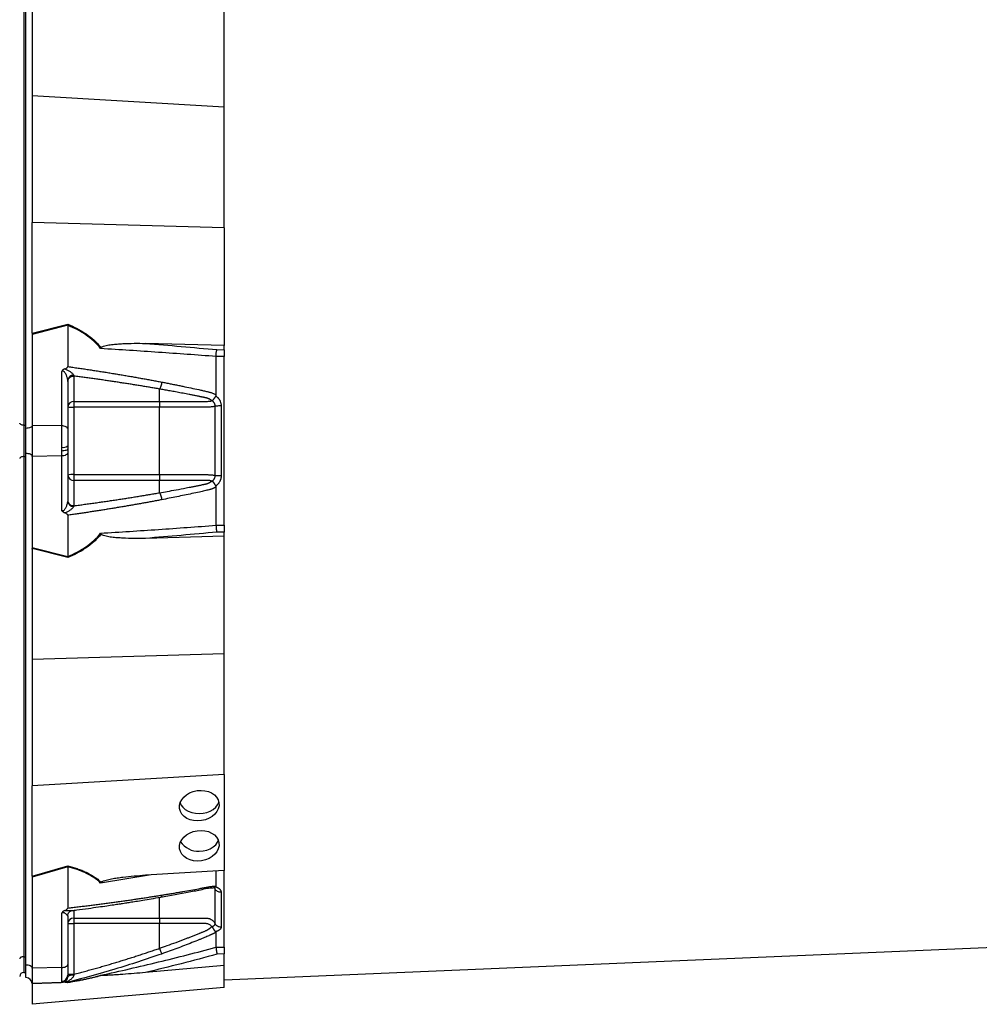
# Model space of a CAD drawing. Header units: millimetres. Extents: x 7 to 1926, y 9 to 1151.
# Tile 2 of 9: x 507 to 967, y 256 to 728. Entities that reach past the tile are written whole.
import ezdxf

# ---------------------------------------------------------------- set-up
doc = ezdxf.new("R2010")
doc.units = ezdxf.units.MM

msp = doc.modelspace()

# ---------------------------------------------------------------- linework, layer by layer
at = {"color": 7, "linetype": 'Continuous', "lineweight": 25}
for p, q in [((510.31, 532.07), (510.31, 777.07)), ((509.31, 773.07), (509.31, 533.57)), ((513.31, 734.24), (513.31, 691.24)), ((605.31, 685.82), (605.31, 731.76)), ((605.31, 685.82), (513.31, 691.24)), ((513.31, 691.24), (513.31, 630.7)), ((605.31, 628.07), (605.31, 685.82)), ((513.31, 577.91), (513.31, 630.7)), ((605.31, 628.07), (513.31, 630.7)), ((605.31, 628.07), (605.31, 571.68)), ((513.31, 577.61), (530.34, 581.95)), ((530.31, 581.42), (513.31, 577.09)), ((530.31, 581.41), (530.31, 561.68)), ((513.31, 577.09), (513.31, 533.52)), ((605.31, 571.68), (567.52, 572.76)), ((605.31, 569.73), (605.31, 571.68)), ((605.31, 566.45), (601.31, 566.49)), ((601.76, 569.77), (605.31, 569.73)), ((605.31, 485.7), (605.31, 566.45)), ((527.42, 533.28), (527.42, 559.31)), ((533.31, 557.14), (533.31, 545.01)), ((530.31, 555.1), (530.31, 531.78)), ((574.31, 545.01), (574.31, 550.91)), ((601.18, 547.58), (601.31, 547.49)), ((533.31, 545.01), (574.31, 545.01)), ((533.31, 545.01), (533.31, 542.22)), ((533.31, 542.22), (533.31, 509.93)), ((574.31, 542.22), (533.31, 542.22)), ((509.31, 533.57), (509.31, 518.57)), ((509.31, 533.57), (510.31, 533.57)), ((513.31, 533.52), (513.31, 518.63)), ((527.42, 533.28), (513.31, 533.52)), ((527.42, 523), (527.42, 533.28)), ((510.31, 520.07), (510.31, 532.07)), ((530.31, 531.78), (530.31, 523.64)), ((530.31, 523.64), (530.31, 522.23)), ((510.31, 275.07), (510.31, 520.07)), ((527.42, 518.87), (513.31, 518.63)), ((527.42, 521.22), (527.42, 523)), ((527.42, 518.87), (527.42, 521.22)), ((527.42, 492.84), (527.42, 518.87)), ((530.31, 522.23), (530.31, 520.37)), ((530.31, 520.37), (530.31, 497.05)), ((509.31, 518.57), (510.31, 518.57)), ((509.31, 518.57), (509.31, 279.07)), ((513.31, 518.63), (513.31, 475.06)), ((533.31, 509.93), (533.31, 507.14)), ((533.31, 509.93), (574.31, 509.93)), ((533.31, 507.14), (533.31, 495.01)), ((574.31, 507.14), (533.31, 507.14)), ((574.31, 501.24), (574.31, 507.14)), ((601.31, 504.66), (601.18, 504.57)), ((530.31, 490.47), (530.31, 470.74)), ((601.31, 485.66), (605.31, 485.7)), ((605.31, 482.41), (601.76, 482.38)), ((605.31, 480.47), (605.31, 482.41)), ((605.31, 480.47), (567.52, 479.39)), ((605.31, 424.08), (605.31, 480.47)), ((513.31, 475.06), (530.31, 470.72)), ((530.34, 470.2), (513.31, 474.54)), ((513.31, 474.24), (513.31, 421.44)), ((605.31, 424.08), (513.31, 421.44)), ((513.31, 421.44), (513.31, 360.91)), ((605.31, 366.33), (605.31, 424.08)), ((605.31, 366.33), (513.31, 360.91)), ((605.31, 366.33), (605.31, 320.39)), ((513.31, 317.91), (513.31, 360.91)), ((513.31, 317.67), (530.34, 322.6)), ((530.31, 322.12), (513.31, 317.2)), ((530.31, 322.11), (530.31, 302.38)), ((513.31, 317.2), (513.31, 273.63)), ((605.31, 320.39), (567.52, 318.17)), ((601.31, 320.16), (601.31, 312.87)), ((605.31, 283.72), (605.31, 320.39)), ((601.18, 312.57), (601.31, 312.52)), ((605.31, 268.07), (1567.31, 308.57)), ((527.42, 273.87), (527.42, 299.91)), ((530.31, 298.7), (530.31, 275.37)), ((533.31, 297.61), (574.31, 297.61)), ((533.31, 297.61), (533.31, 294.92)), ((530.31, 294.92), (533.31, 294.92)), ((533.31, 294.92), (533.31, 270.66)), ((574.31, 294.92), (533.31, 294.92)), ((574.31, 283.12), (574.31, 294.92)), ((601.31, 291.11), (601.18, 291.06)), ((601.31, 283.58), (605.31, 283.72)), ((509.31, 279.07), (510.31, 279.07)), ((509.31, 279.07), (509.31, 271.57)), ((605.31, 280.39), (601.76, 280.27)), ((605.31, 274.79), (605.31, 280.39)), ((510.31, 269.07), (510.31, 275.07)), ((527.42, 273.87), (513.31, 273.63)), ((513.31, 273.63), (513.31, 266.18)), ((527.42, 267.35), (527.42, 273.87)), ((530.31, 275.37), (530.31, 270.21)), ((605.31, 274.79), (567.52, 271.48)), ((605.31, 264.33), (605.31, 274.79)), ((509.31, 271.57), (510.31, 271.57)), ((530.31, 270.21), (530.31, 269.85)), ((530.31, 269.85), (530.31, 269.67)), ((527.42, 266.67), (513.31, 266.18)), ((513.31, 266.07), (513.31, 256.28)), ((605.31, 264.33), (513.31, 256.28)), ((527.42, 266.9), (527.42, 267.35)), ((527.42, 266.67), (527.42, 266.9)), ((530.28, 266.78), (530.63, 266.86)), ((530.87, 266.93), (530.31, 266.77))]:
    msp.add_line(p, q, dxfattribs=at)
at = {"color": 8, "linetype": 'Continuous', "lineweight": 25}
for p, q in [((570.2, 318.32), (546.07, 314.35)), ((533.31, 301.22), (533.31, 297.61)), ((527.25, 266.62), (513.31, 266.13))]:
    msp.add_line(p, q, dxfattribs=at)
at = {"color": 7, "linetype": 'Continuous', "lineweight": 25, "flags": 128}
for points in [[(509.31, 533.57), (508.92, 533.59), (508.55, 533.65), (508.2, 533.74), (507.9, 533.87), (507.65, 534.02), (507.47, 534.19), (507.35, 534.38), (507.31, 534.57)], [(513.31, 533.52), (513.24, 533.24), (513.05, 532.96), (512.77, 532.71), (512.4, 532.5), (511.95, 532.32), (511.44, 532.18), (510.89, 532.1), (510.31, 532.07)], [(513.31, 518.63), (513.24, 518.91), (513.05, 519.18), (512.77, 519.43), (512.4, 519.65), (511.95, 519.83), (511.44, 519.96), (510.89, 520.05), (510.31, 520.07)], [(530.31, 522.23), (530.26, 522.04), (530.09, 521.85), (529.83, 521.68), (529.47, 521.53), (529.03, 521.4), (528.53, 521.3), (527.99, 521.24), (527.42, 521.22)], [(530.31, 520.37), (530.26, 520.09), (530.09, 519.81), (529.83, 519.55), (529.47, 519.33), (529.03, 519.14), (528.53, 519), (527.99, 518.91), (527.42, 518.87)], [(509.31, 518.57), (508.92, 518.55), (508.55, 518.5), (508.2, 518.41), (507.9, 518.28), (507.65, 518.13), (507.47, 517.96), (507.35, 517.77), (507.31, 517.57)], [(584.13, 352.7), (584.54, 351.84), (585.41, 350.66), (586.6, 349.62), (588.04, 348.77), (589.68, 348.14), (591.46, 347.75), (593.31, 347.62)], [(593.31, 347.62), (595.17, 347.75), (596.95, 348.14), (598.59, 348.77), (600.03, 349.62), (601.21, 350.66), (602.09, 351.84), (602.63, 353.12), (602.67, 353.26)], [(593.31, 329.64), (595.17, 329.77), (596.95, 330.16), (598.59, 330.79), (600.03, 331.64), (601.21, 332.67), (602.09, 333.86), (602.49, 334.69)], [(509.31, 279.07), (508.92, 279.05), (508.55, 279), (508.2, 278.91), (507.9, 278.78), (507.65, 278.63), (507.47, 278.46), (507.35, 278.27), (507.31, 278.07)], [(513.31, 273.63), (513.24, 273.91), (513.05, 274.18), (512.77, 274.43), (512.4, 274.65), (511.95, 274.83), (511.44, 274.96), (510.89, 275.05), (510.31, 275.07)], [(527.42, 273.87), (527.99, 273.91), (528.53, 274), (529.03, 274.14), (529.47, 274.33), (529.83, 274.55), (530.09, 274.81), (530.26, 275.09), (530.31, 275.37)]]:
    msp.add_lwpolyline(points, dxfattribs=at)
at = {"color": 7, "linetype": 'Continuous', "lineweight": 25}
for centre, radius, start, end in [((532.99, 554.74), 2.7, 85.7146, 172.3682), ((533.13, 542.19), 2.82, 86.1887, 175.5981), ((532.57, 554.21), 12.01, 259.188, 273.5658), ((528.09, 526.84), 3.89, 260.0901, 304.8382), ((532.57, 497.94), 12.01, 86.4342, 100.812), ((533.13, 509.95), 2.82, 184.4019, 273.8113), ((532.99, 497.41), 2.7, 187.6318, 274.2854), ((592.69, 339.5), 9.88, 212.8021, 273.631), ((533.17, 294.75), 2.86, 87.0312, 176.6861), ((509.31, 269.57), 2, 90, 180), ((510.31, 266.07), 3, 2, 90), ((527.39, 270.28), 2.93, 270.5839, 358.6448), ((527.34, 269.88), 2.97, 271.5174, 359.5528), ((532.51, 265.18), 5, 82.1759, 116.0599), ((510.31, 266.07), 3, 0, 1.0431)]:
    msp.add_arc(centre, radius, start, end, dxfattribs=at)
for centre, major_axis, ratio, start_param, end_param in [((510.31, 576.58), (0.25, 16.23), 0.184165, 4.779064, 4.79727), ((510.31, 475.57), (-0.25, 16.23), 0.184165, 4.627508, 4.645714), ((510.31, 316.58), (0.32, 13.24), 0.225259, 4.800129, 4.818335)]:
    msp.add_ellipse(centre, major_axis=major_axis, ratio=ratio, start_param=start_param, end_param=end_param, dxfattribs=at)
for centre in [(593.31, 351.41), (593.31, 332.22)]:
    msp.add_ellipse(centre, major_axis=(9.44, 1.41), ratio=0.760402, dxfattribs=at)
for points in [[(530.31, 581.42), (530.32, 581.59), (530.33, 581.77), (530.34, 581.95)], [(530.31, 581.41), (530.31, 581.42), (530.31, 581.42), (530.31, 581.42)], [(513.31, 577.61), (513.31, 577.43), (513.31, 577.26), (513.31, 577.09)], [(546.31, 570.73), (546.23, 570.57), (546.15, 570.42), (546.07, 570.28)], [(567.52, 572.76), (578.98, 571.82), (590.4, 570.83), (601.76, 569.77)], [(601.31, 566.48), (601.31, 563.43), (601.31, 557.31), (601.31, 551.17), (601.31, 548.09)], [(533.19, 557.44), (533.23, 557.33), (533.27, 557.23), (533.31, 557.14)], [(574.31, 509.93), (574.31, 520.68), (574.31, 531.47), (574.31, 542.22)], [(603.78, 542.81), (603.78, 531.67), (603.78, 520.48), (603.78, 509.34)], [(601.31, 504.06), (601.31, 500.98), (601.31, 494.84), (601.31, 488.72), (601.31, 485.67)], [(533.31, 495.01), (533.27, 494.92), (533.23, 494.82), (533.19, 494.71)], [(546.31, 481.42), (546.23, 481.57), (546.15, 481.72), (546.07, 481.87)], [(601.76, 482.38), (590.4, 481.32), (578.98, 480.32), (567.52, 479.39)], [(513.31, 475.06), (513.31, 474.89), (513.31, 474.72), (513.31, 474.54)], [(530.31, 470.72), (530.31, 470.73), (530.31, 470.73), (530.31, 470.74)], [(530.31, 470.72), (530.32, 470.56), (530.33, 470.38), (530.34, 470.2)], [(530.31, 322.12), (530.32, 322.29), (530.33, 322.45), (530.34, 322.6)], [(530.31, 322.11), (530.31, 322.12), (530.31, 322.12), (530.31, 322.12)], [(513.31, 317.67), (513.31, 317.52), (513.31, 317.36), (513.31, 317.2)], [(546.31, 314.77), (546.23, 314.64), (546.15, 314.5), (546.07, 314.35)], [(603.79, 309.96), (603.79, 303.76), (603.79, 298.17), (603.79, 293.22)], [(601.31, 290.85), (601.31, 289.54), (601.31, 287.01), (601.31, 284.69), (601.31, 283.58)], [(601.76, 280.27), (590.4, 277.15), (578.98, 274.23), (567.52, 271.48)], [(533.31, 270.66), (533.27, 270.48), (533.23, 270.31), (533.19, 270.13)], [(546.31, 270.12), (546.23, 270.14), (546.15, 270.15), (546.07, 270.14)]]:
    msp.add_open_spline(points, degree=3, dxfattribs=at)
for points, knots in [([(546.07, 570.28), (545.07, 571.55), (543.98, 572.72), (541.62, 574.89), (540.35, 575.89), (538.34, 577.27), (537.65, 577.71), (536.24, 578.56), (535.52, 578.96), (533.34, 580.1), (531.84, 580.79), (530.31, 581.41)], [0, 0, 0, 0, 0.25, 0.25, 0.5, 0.5, 0.625, 0.625, 0.75, 0.75, 1, 1, 1, 1]), ([(530.34, 581.95), (531.87, 581.32), (533.38, 580.62), (535.58, 579.47), (536.3, 579.06), (537.72, 578.22), (538.42, 577.77), (540.45, 576.38), (541.74, 575.38), (543.56, 573.73), (544.14, 573.16), (545.26, 571.97), (545.8, 571.36), (546.31, 570.73)], [0, 0, 0, 0, 0.25, 0.25, 0.375, 0.375, 0.5, 0.5, 0.75, 0.75, 0.875, 0.875, 1, 1, 1, 1]), ([(546.31, 570.73), (546.36, 570.82), (546.44, 570.9), (546.61, 571.04), (546.71, 571.09), (547, 571.25), (547.21, 571.33), (547.84, 571.55), (548.27, 571.66), (549.14, 571.85), (549.58, 571.93), (550.47, 572.07), (550.91, 572.14), (552.25, 572.31), (553.14, 572.4), (554.93, 572.54), (555.82, 572.6), (558.51, 572.74), (560.31, 572.79), (563.91, 572.83), (565.72, 572.81), (567.52, 572.76)], [0, 0, 0, 0, 0.015625, 0.015625, 0.03125, 0.03125, 0.0625, 0.0625, 0.125, 0.125, 0.1875, 0.1875, 0.25, 0.25, 0.375, 0.375, 0.5, 0.5, 0.75, 0.75, 1, 1, 1, 1]), ([(601.31, 566.47), (592.16, 567.17), (582.98, 567.84), (564.57, 569.1), (555.33, 569.71), (546.07, 570.28)], [0, 0, 0, 0, 0.5, 0.5, 1, 1, 1, 1]), ([(601.31, 566.49), (601.32, 566.83), (601.34, 567.18), (601.4, 567.86), (601.43, 568.18), (601.49, 568.63), (601.51, 568.77), (601.56, 569.03), (601.58, 569.15), (601.63, 569.37), (601.66, 569.47), (601.71, 569.64), (601.74, 569.71), (601.76, 569.77)], [0, 0, 0, 0, 0.25, 0.25, 0.5, 0.5, 0.625, 0.625, 0.75, 0.75, 0.875, 0.875, 1, 1, 1, 1]), ([(605.31, 569.73), (605.31, 569.62), (605.31, 569.44), (605.31, 569), (605.31, 568.74), (605.31, 568.29), (605.31, 568.13), (605.31, 567.81), (605.31, 567.64), (605.31, 567.13), (605.31, 566.79), (605.31, 566.45)], [0, 0, 0, 0, 0.25, 0.25, 0.5, 0.5, 0.625, 0.625, 0.75, 0.75, 1, 1, 1, 1]), ([(528.9, 560.57), (529.21, 560.68), (529.51, 560.8), (529.91, 561.06), (530.03, 561.15), (530.19, 561.32), (530.23, 561.39), (530.29, 561.52), (530.31, 561.59), (530.31, 561.66)], [0, 0, 0, 0, 0.5, 0.5, 0.75, 0.75, 0.875, 0.875, 1, 1, 1, 1]), ([(530.31, 561.68), (531.15, 561.56), (532.82, 561.32), (535.31, 560.96), (537.79, 560.6), (540.25, 560.23), (542.7, 559.86), (545.13, 559.48), (547.55, 559.1), (549.94, 558.72), (552.33, 558.33), (554.69, 557.94), (557.04, 557.55), (559.38, 557.15), (561.7, 556.75), (564, 556.34), (566.28, 555.93), (568.55, 555.52), (570.81, 555.11), (573.05, 554.69), (574.53, 554.4), (575.27, 554.26)], [0, 0, 0, 0, 0.055211, 0.110128, 0.164753, 0.219086, 0.273129, 0.326884, 0.38035, 0.43353, 0.486425, 0.539036, 0.591365, 0.643413, 0.695181, 0.746671, 0.797884, 0.848822, 0.899487, 0.949879, 1, 1, 1, 1]), ([(528.9, 560.57), (528.74, 560.51), (528.58, 560.43), (528.29, 560.27), (528.15, 560.17), (527.9, 559.95), (527.79, 559.83), (527.59, 559.58), (527.5, 559.45), (527.42, 559.31)], [0, 0, 0, 0, 0.25, 0.25, 0.5, 0.5, 0.75, 0.75, 1, 1, 1, 1]), ([(530.31, 555.1), (530.31, 555.15), (530.31, 555.2), (530.3, 555.3), (530.3, 555.35), (530.28, 555.51), (530.26, 555.62), (530.19, 555.96), (530.13, 556.19), (529.91, 556.89), (529.73, 557.36), (529.4, 558.04), (529.29, 558.26), (529.03, 558.69), (528.88, 558.9), (528.63, 559.18), (528.54, 559.27), (528.34, 559.42), (528.22, 559.48), (527.97, 559.52), (527.85, 559.51), (527.62, 559.44), (527.51, 559.38), (527.42, 559.31)], [0, 0, 0, 0, 0.03125, 0.03125, 0.0625, 0.0625, 0.125, 0.125, 0.25, 0.25, 0.5, 0.5, 0.625, 0.625, 0.75, 0.75, 0.8125, 0.8125, 0.875, 0.875, 0.9375, 0.9375, 1, 1, 1, 1]), ([(528.9, 560.57), (529.37, 560.43), (529.82, 560.23), (530.67, 559.78), (531.07, 559.53), (531.83, 558.98), (532.19, 558.68), (532.65, 558.22), (532.8, 558.06), (533.04, 557.75), (533.14, 557.59), (533.19, 557.44)], [0, 0, 0, 0, 0.25, 0.25, 0.5, 0.5, 0.75, 0.75, 0.875, 0.875, 1, 1, 1, 1]), ([(530.31, 554.54), (530.31, 554.88), (530.39, 555.22), (530.69, 555.85), (530.91, 556.14), (531.47, 556.62), (531.8, 556.81), (532.53, 557.07), (532.92, 557.14), (533.31, 557.14)], [0, 0, 0, 0, 0.25, 0.25, 0.5, 0.5, 0.75, 0.75, 1, 1, 1, 1]), ([(574.31, 550.91), (573.6, 551.03), (572.18, 551.28), (570.03, 551.65), (567.86, 552.01), (565.68, 552.37), (563.48, 552.73), (561.26, 553.08), (559.03, 553.44), (556.77, 553.79), (554.5, 554.13), (552.22, 554.48), (549.91, 554.82), (547.59, 555.16), (545.26, 555.5), (542.9, 555.83), (540.53, 556.16), (538.14, 556.49), (535.73, 556.82), (534.12, 557.03), (533.31, 557.14)], [0, 0, 0, 0, 0.052635, 0.105609, 0.158921, 0.212573, 0.266566, 0.320902, 0.375581, 0.430604, 0.485973, 0.541688, 0.597751, 0.654162, 0.710923, 0.768034, 0.825496, 0.883311, 0.941478, 1, 1, 1, 1]), ([(575.27, 554.26), (575.25, 553.97), (575.21, 553.64), (575.09, 552.98), (575.01, 552.65), (574.83, 552.02), (574.73, 551.73), (574.52, 551.25), (574.41, 551.05), (574.31, 550.91)], [0, 0, 0, 0, 0.25, 0.25, 0.5, 0.5, 0.75, 0.75, 1, 1, 1, 1]), ([(575.27, 554.26), (575.96, 554.13), (577.33, 553.86), (579.38, 553.46), (581.42, 553.06), (583.44, 552.65), (586.06, 552.11), (589.26, 551.44), (592.42, 550.76), (594.93, 550.2), (596.42, 549.88), (597.48, 549.63), (598.08, 549.48), (598.59, 549.33), (599.1, 549.17), (599.63, 548.96), (600.2, 548.7), (600.76, 548.42), (601.13, 548.2), (601.31, 548.09)], [0, 0, 0, 0, 0.077777, 0.1552, 0.232272, 0.308995, 0.385372, 0.530526, 0.674474, 0.747423, 0.819615, 0.846383, 0.869761, 0.889755, 0.906383, 0.929523, 0.9528, 0.976272, 1, 1, 1, 1]), ([(599.29, 545.36), (599.22, 545.41), (599.08, 545.52), (598.86, 545.66), (598.64, 545.8), (598.42, 545.92), (598.2, 546.04), (597.98, 546.15), (597.76, 546.25), (597.55, 546.34), (597.33, 546.43), (597.12, 546.5), (596.91, 546.57), (596.71, 546.63), (596.46, 546.69), (596.17, 546.76), (595.84, 546.84), (595.5, 546.91), (595.17, 546.98), (594.89, 547.03), (594.65, 547.07), (594.42, 547.12), (594.11, 547.18), (593.72, 547.26), (592.89, 547.43), (591.64, 547.68), (590.04, 548), (588.5, 548.3), (586.51, 548.68), (584.13, 549.13), (581.39, 549.65), (578.85, 550.11), (576.51, 550.52), (575.02, 550.78), (574.31, 550.91)], [0, 0, 0, 0, 0.0106625, 0.0211978, 0.0315941, 0.0418388, 0.0519189, 0.0618212, 0.0715325, 0.0810398, 0.0903303, 0.0993919, 0.108213, 0.1167826, 0.1250909, 0.1387186, 0.1522049, 0.1655575, 0.1787861, 0.1918997, 0.1981672, 0.2074772, 0.219813, 0.2351506, 0.2534596, 0.3194178, 0.3828642, 0.4438115, 0.5022754, 0.6182718, 0.7260111, 0.8254931, 0.9167817, 1, 1, 1, 1]), ([(601.18, 547.58), (601.15, 547.53), (601.09, 547.43), (601, 547.29), (600.92, 547.15), (600.83, 547.02), (600.75, 546.89), (600.66, 546.77), (600.59, 546.65), (600.51, 546.54), (600.4, 546.38), (600.26, 546.19), (600.11, 545.97), (599.97, 545.79), (599.86, 545.65), (599.76, 545.53), (599.67, 545.44), (599.6, 545.37), (599.53, 545.32), (599.47, 545.29), (599.43, 545.27), (599.41, 545.27)], [0, 0, 0, 0, 0.048717, 0.096614, 0.143569, 0.18947, 0.234212, 0.277701, 0.319851, 0.360589, 0.399847, 0.496372, 0.584985, 0.665278, 0.737075, 0.800396, 0.855408, 0.902399, 0.941768, 0.974049, 1, 1, 1, 1]), ([(601.31, 548.09), (601.31, 548.05), (601.31, 547.98), (601.29, 547.87), (601.27, 547.77), (601.23, 547.67), (601.2, 547.61), (601.18, 547.58)], [0, 0, 0, 0, 0.212576, 0.416535, 0.614103, 0.807726, 1, 1, 1, 1]), ([(601.31, 547.49), (601.38, 547.44), (601.51, 547.35), (601.71, 547.2), (601.89, 547.05), (602.07, 546.89), (602.24, 546.72), (602.4, 546.54), (602.55, 546.36), (602.69, 546.17), (602.83, 545.97), (602.96, 545.77), (603.08, 545.56), (603.2, 545.34), (603.33, 545.05), (603.48, 544.68), (603.62, 544.22), (603.71, 543.76), (603.77, 543.29), (603.78, 542.97), (603.78, 542.81)], [0, 0, 0, 0, 0.044249, 0.088104, 0.131646, 0.174957, 0.218124, 0.261231, 0.304365, 0.347611, 0.391054, 0.434778, 0.478866, 0.523398, 0.568452, 0.654809, 0.74053, 0.826228, 0.912518, 1, 1, 1, 1]), ([(574.31, 545.01), (578.54, 545.01), (582.78, 545.01), (589.12, 545.01), (591.77, 545.01), (594.68, 545.01), (595.6, 545.01), (596, 545.01), (596.26, 545.01), (596.4, 545.01), (596.79, 545.01), (597.05, 545.01), (597.57, 545.03), (597.82, 545.04), (598.29, 545.08), (598.51, 545.11), (598.81, 545.16), (598.91, 545.18), (599.08, 545.23), (599.15, 545.26), (599.21, 545.3)], [0, 0, 0, 0, 0.5, 0.5, 0.75, 0.8125, 0.84375, 0.859375, 0.859375, 0.875, 0.875, 0.90625, 0.90625, 0.9375, 0.9375, 0.96875, 0.96875, 0.984375, 0.984375, 1, 1, 1, 1]), ([(574.31, 545.01), (574.31, 544.73), (574.31, 544.32), (574.31, 543.34), (574.31, 542.77), (574.31, 542.22)], [0, 0, 0, 0, 0.5, 0.5, 1, 1, 1, 1]), ([(600.92, 542.69), (600.81, 542.64), (600.67, 542.59), (600.36, 542.51), (600.18, 542.47), (599.78, 542.41), (599.56, 542.38), (599.1, 542.33), (598.86, 542.31), (598.34, 542.27), (598.07, 542.26), (597.51, 542.24), (597.23, 542.23), (596.8, 542.22), (596.66, 542.22), (596.37, 542.22), (596.22, 542.22), (595.79, 542.22), (593.17, 542.22), (590.56, 542.22), (583.6, 542.22), (578.96, 542.22), (574.31, 542.22)], [0, 0, 0, 0, 0.03125, 0.03125, 0.0625, 0.0625, 0.09375, 0.09375, 0.125, 0.125, 0.15625, 0.15625, 0.1875, 0.1875, 0.203125, 0.203125, 0.21875, 0.21875, 0.25, 0.5, 0.5, 1, 1, 1, 1]), ([(600.92, 542.69), (600.92, 542.75), (600.93, 542.86), (600.91, 543.03), (600.89, 543.19), (600.86, 543.36), (600.82, 543.52), (600.78, 543.68), (600.72, 543.84), (600.61, 544.07), (600.45, 544.36), (600.21, 544.66), (599.97, 544.89), (599.76, 545.05), (599.57, 545.17), (599.45, 545.23), (599.4, 545.26)], [0, 0, 0, 0, 0.053547, 0.106992, 0.160359, 0.213674, 0.266961, 0.320245, 0.373552, 0.426905, 0.564401, 0.685189, 0.789243, 0.876461, 0.946727, 1, 1, 1, 1]), ([(603.78, 542.81), (603.5, 542.81), (603.21, 542.81), (602.62, 542.8), (602.33, 542.79), (601.81, 542.77), (601.58, 542.75), (601.19, 542.72), (601.04, 542.71), (600.92, 542.69)], [0, 0, 0, 0, 0.25, 0.25, 0.5, 0.5, 0.75, 0.75, 1, 1, 1, 1]), ([(600.92, 509.46), (600.92, 510.75), (600.92, 513.49), (600.92, 517.48), (600.92, 521.7), (600.92, 524.57), (600.92, 527.58), (600.92, 530.45), (600.92, 534.67), (600.92, 538.65), (600.92, 541.4), (600.92, 542.69)], [0.758909, 0.758909, 0.758909, 0.758909, 0.7820302, 0.8131687, 0.8443073, 0.8754458, 0.8754458, 0.9065844, 0.9377229, 0.9688615, 0.9919828, 0.9919828, 0.9919828, 0.9919828]), ([(530.31, 531.78), (530.31, 531.95), (530.25, 532.14), (529.97, 532.5), (529.75, 532.67), (529.19, 532.96), (528.85, 533.08), (528.14, 533.23), (527.76, 533.27), (527.42, 533.28)], [0, 0, 0, 0, 0.25, 0.25, 0.5, 0.5, 0.75, 0.75, 1, 1, 1, 1]), ([(574.31, 509.93), (574.31, 509.37), (574.31, 508.81), (574.31, 507.83), (574.31, 507.42), (574.31, 507.14)], [0, 0, 0, 0, 0.5, 0.5, 1, 1, 1, 1]), ([(574.31, 509.93), (578.96, 509.93), (583.6, 509.93), (590.57, 509.93), (593.18, 509.93), (595.79, 509.93), (596.23, 509.93), (596.37, 509.93), (596.66, 509.93), (596.81, 509.92), (597.24, 509.92), (597.52, 509.91), (598.07, 509.89), (598.34, 509.88), (598.86, 509.84), (599.11, 509.82), (599.57, 509.77), (599.79, 509.74), (600.18, 509.67), (600.36, 509.64), (600.68, 509.55), (600.81, 509.51), (600.93, 509.46)], [0, 0, 0, 0, 0.5, 0.5, 0.75, 0.78125, 0.78125, 0.796875, 0.796875, 0.8125, 0.8125, 0.84375, 0.84375, 0.875, 0.875, 0.90625, 0.90625, 0.9375, 0.9375, 0.96875, 0.96875, 1, 1, 1, 1]), ([(599.4, 506.89), (599.44, 506.91), (599.52, 506.95), (599.65, 507.03), (599.8, 507.13), (599.97, 507.26), (600.14, 507.43), (600.32, 507.63), (600.5, 507.87), (600.65, 508.15), (600.78, 508.46), (600.87, 508.79), (600.92, 509.12), (600.92, 509.35), (600.92, 509.46)], [0, 0, 0, 0, 0.0385, 0.086512, 0.144038, 0.211046, 0.287486, 0.373312, 0.4685, 0.573058, 0.679044, 0.785398, 0.892318, 1, 1, 1, 1]), ([(603.78, 509.34), (603.5, 509.34), (603.21, 509.34), (602.62, 509.35), (602.33, 509.36), (601.81, 509.38), (601.58, 509.4), (601.19, 509.43), (601.04, 509.44), (600.92, 509.46)], [0, 0, 0, 0, 0.25, 0.25, 0.5, 0.5, 0.75, 0.75, 1, 1, 1, 1]), ([(603.78, 509.34), (603.78, 509.26), (603.78, 509.1), (603.77, 508.86), (603.74, 508.62), (603.71, 508.39), (603.66, 508.16), (603.61, 507.93), (603.55, 507.7), (603.47, 507.47), (603.39, 507.25), (603.27, 506.96), (603.1, 506.62), (602.87, 506.23), (602.62, 505.87), (602.33, 505.53), (602.02, 505.21), (601.68, 504.92), (601.44, 504.75), (601.31, 504.66)], [0, 0, 0, 0, 0.043926, 0.087482, 0.130742, 0.173781, 0.216675, 0.259499, 0.302332, 0.345249, 0.388327, 0.431642, 0.51487, 0.596532, 0.677148, 0.757255, 0.837402, 0.918139, 1, 1, 1, 1]), ([(599.23, 506.83), (599.12, 506.92), (598.94, 506.96), (598.54, 507.04), (598.32, 507.06), (597.85, 507.1), (597.6, 507.12), (597.09, 507.14), (596.83, 507.14), (596.43, 507.14), (596.3, 507.14), (596.03, 507.14), (595.64, 507.14), (594.71, 507.14), (591.8, 507.14), (584.91, 507.14), (578.55, 507.14), (574.31, 507.14)], [0, 0, 0, 0, 0.03125, 0.03125, 0.0625, 0.0625, 0.09375, 0.09375, 0.125, 0.125, 0.140625, 0.140625, 0.15625, 0.1875, 0.25, 0.5, 1, 1, 1, 1]), ([(574.31, 501.24), (575.54, 501.45), (578.17, 501.91), (582.4, 502.69), (585.89, 503.35), (588.49, 503.85), (590.03, 504.15), (591.64, 504.47), (592.9, 504.72), (593.81, 504.9), (594.35, 505.01), (594.88, 505.12), (595.42, 505.24), (595.95, 505.35), (596.39, 505.44), (596.71, 505.51), (596.94, 505.58), (597.17, 505.65), (597.42, 505.75), (597.67, 505.85), (597.93, 505.97), (598.2, 506.1), (598.47, 506.25), (598.74, 506.41), (599.02, 506.59), (599.2, 506.72), (599.29, 506.79)], [0, 0, 0, 0, 0.143085, 0.308796, 0.497427, 0.555835, 0.616742, 0.680167, 0.746121, 0.767405, 0.788723, 0.810074, 0.831456, 0.852865, 0.874301, 0.883002, 0.892336, 0.902282, 0.912815, 0.923904, 0.935514, 0.947608, 0.960145, 0.973084, 0.986383, 1, 1, 1, 1]), ([(599.41, 506.88), (599.43, 506.88), (599.45, 506.87), (599.49, 506.85), (599.53, 506.83), (599.58, 506.8), (599.63, 506.75), (599.68, 506.7), (599.74, 506.64), (599.81, 506.56), (599.88, 506.47), (599.96, 506.37), (600.05, 506.25), (600.15, 506.11), (600.26, 505.96), (600.39, 505.78), (600.53, 505.58), (600.68, 505.36), (600.84, 505.11), (601.01, 504.85), (601.12, 504.66), (601.18, 504.57)], [0, 0, 0, 0, 0.017192, 0.037345, 0.060751, 0.087633, 0.118168, 0.152501, 0.190751, 0.233016, 0.279364, 0.329835, 0.384429, 0.443107, 0.505774, 0.572278, 0.648628, 0.730166, 0.816364, 0.906569, 1, 1, 1, 1]), ([(601.18, 504.57), (601.19, 504.55), (601.22, 504.5), (601.25, 504.42), (601.28, 504.33), (601.3, 504.24), (601.31, 504.15), (601.31, 504.09), (601.31, 504.06)], [0, 0, 0, 0, 0.160202, 0.321039, 0.484027, 0.650625, 0.822199, 1, 1, 1, 1]), ([(533.31, 495.01), (534.17, 495.12), (535.87, 495.35), (538.42, 495.7), (540.95, 496.04), (543.46, 496.39), (545.94, 496.75), (548.41, 497.11), (550.86, 497.47), (553.3, 497.83), (555.71, 498.2), (558.1, 498.57), (560.47, 498.94), (562.83, 499.31), (565.16, 499.69), (567.48, 500.08), (569.77, 500.46), (572.05, 500.85), (573.56, 501.11), (574.31, 501.24)], [0, 0, 0, 0, 0.061953, 0.123509, 0.18467, 0.245435, 0.305808, 0.365787, 0.425376, 0.484574, 0.543383, 0.601804, 0.659839, 0.717488, 0.774753, 0.831636, 0.888137, 0.944258, 1, 1, 1, 1]), ([(574.31, 501.24), (574.41, 501.09), (574.52, 500.9), (574.73, 500.41), (574.83, 500.13), (575.01, 499.5), (575.09, 499.16), (575.21, 498.5), (575.25, 498.18), (575.27, 497.89)], [0, 0, 0, 0, 0.25, 0.25, 0.5, 0.5, 0.75, 0.75, 1, 1, 1, 1]), ([(601.31, 504.06), (601.21, 503.99), (601, 503.87), (600.69, 503.7), (600.37, 503.53), (600.05, 503.38), (599.73, 503.24), (599.41, 503.1), (599.08, 502.98), (598.76, 502.87), (598.34, 502.74), (597.75, 502.58), (596.9, 502.38), (595.84, 502.15), (594.63, 501.88), (592.62, 501.43), (589.79, 500.82), (586.19, 500.07), (582.58, 499.32), (578.94, 498.6), (576.5, 498.12), (575.27, 497.89)], [0, 0, 0, 0, 0.013423, 0.026738, 0.039956, 0.053088, 0.066144, 0.079134, 0.09207, 0.104963, 0.117824, 0.141662, 0.172831, 0.217057, 0.263491, 0.312127, 0.449156, 0.58733, 0.723761, 0.861313, 1, 1, 1, 1]), ([(527.42, 492.84), (527.52, 492.77), (527.62, 492.71), (527.85, 492.64), (527.97, 492.62), (528.22, 492.67), (528.33, 492.73), (528.54, 492.87), (528.63, 492.96), (528.88, 493.24), (529.03, 493.45), (529.29, 493.88), (529.4, 494.11), (529.73, 494.78), (529.91, 495.25), (530.13, 495.96), (530.19, 496.19), (530.26, 496.53), (530.28, 496.64), (530.31, 496.85), (530.31, 496.95), (530.31, 497.05)], [0, 0, 0, 0, 0.0625, 0.0625, 0.125, 0.125, 0.1875, 0.1875, 0.25, 0.25, 0.375, 0.375, 0.5, 0.5, 0.75, 0.75, 0.875, 0.875, 0.9375, 0.9375, 1, 1, 1, 1]), ([(575.27, 497.89), (574.6, 497.76), (573.26, 497.5), (571.24, 497.12), (569.2, 496.75), (567.15, 496.37), (565.09, 496), (563.01, 495.63), (560.93, 495.27), (558.82, 494.9), (556.71, 494.55), (554.58, 494.19), (552.44, 493.84), (550.29, 493.49), (548.12, 493.14), (545.94, 492.79), (543.74, 492.45), (541.54, 492.11), (539.32, 491.78), (537.09, 491.45), (534.84, 491.12), (532.58, 490.79), (531.07, 490.58), (530.31, 490.47)], [0, 0, 0, 0, 0.0453363, 0.0908939, 0.1366742, 0.1826782, 0.2289071, 0.2753619, 0.3220437, 0.3689537, 0.4160929, 0.4634623, 0.5110629, 0.5588958, 0.6069619, 0.6552622, 0.7037976, 0.7525692, 0.8015777, 0.8508242, 0.9003095, 0.9500345, 1, 1, 1, 1]), ([(530.31, 497.61), (530.31, 497.27), (530.39, 496.93), (530.69, 496.3), (530.91, 496.01), (531.47, 495.53), (531.8, 495.34), (532.53, 495.08), (532.92, 495.01), (533.31, 495.01)], [0, 0, 0, 0, 0.25, 0.25, 0.5, 0.5, 0.75, 0.75, 1, 1, 1, 1]), ([(528.9, 491.58), (528.74, 491.64), (528.58, 491.71), (528.29, 491.88), (528.15, 491.98), (527.9, 492.2), (527.79, 492.31), (527.59, 492.57), (527.5, 492.7), (527.42, 492.84)], [0, 0, 0, 0, 0.25, 0.25, 0.5, 0.5, 0.75, 0.75, 1, 1, 1, 1]), ([(533.19, 494.71), (533.14, 494.56), (533.04, 494.4), (532.8, 494.09), (532.66, 493.93), (532.19, 493.47), (531.83, 493.17), (531.07, 492.62), (530.67, 492.37), (529.82, 491.92), (529.37, 491.72), (528.9, 491.58)], [0, 0, 0, 0, 0.125, 0.125, 0.25, 0.25, 0.5, 0.5, 0.75, 0.75, 1, 1, 1, 1]), ([(530.31, 490.47), (530.31, 490.62), (530.24, 490.76), (530.04, 490.99), (529.92, 491.09), (529.64, 491.26), (529.5, 491.33), (529.21, 491.47), (529.06, 491.53), (528.9, 491.58)], [0, 0, 0, 0, 0.25, 0.25, 0.5, 0.5, 0.75, 0.75, 1, 1, 1, 1]), ([(546.07, 481.87), (555.33, 482.44), (564.57, 483.05), (582.98, 484.31), (592.16, 484.98), (601.31, 485.68)], [0, 0, 0, 0, 0.5, 0.5, 1, 1, 1, 1]), ([(601.31, 485.66), (601.32, 485.32), (601.34, 484.97), (601.4, 484.29), (601.43, 483.96), (601.49, 483.52), (601.51, 483.38), (601.56, 483.12), (601.58, 483), (601.63, 482.78), (601.66, 482.68), (601.71, 482.51), (601.74, 482.44), (601.76, 482.38)], [0, 0, 0, 0, 0.25, 0.25, 0.5, 0.5, 0.625, 0.625, 0.75, 0.75, 0.875, 0.875, 1, 1, 1, 1]), ([(605.31, 485.7), (605.31, 485.36), (605.31, 485.01), (605.31, 484.33), (605.31, 484.01), (605.31, 483.56), (605.31, 483.42), (605.31, 483.16), (605.31, 483.04), (605.31, 482.7), (605.31, 482.53), (605.31, 482.41)], [0, 0, 0, 0, 0.25, 0.25, 0.5, 0.5, 0.625, 0.625, 0.75, 0.75, 1, 1, 1, 1]), ([(530.31, 470.74), (531.84, 471.36), (533.34, 472.05), (535.52, 473.19), (536.24, 473.59), (537.65, 474.43), (538.34, 474.87), (540.35, 476.25), (541.61, 477.25), (543.97, 479.42), (545.07, 480.6), (546.07, 481.87)], [0, 0, 0, 0, 0.25, 0.25, 0.375, 0.375, 0.5, 0.5, 0.75, 0.75, 1, 1, 1, 1]), ([(546.31, 481.42), (545.8, 480.79), (545.26, 480.18), (544.14, 478.99), (543.55, 478.42), (541.74, 476.77), (540.45, 475.76), (538.41, 474.37), (537.71, 473.93), (536.29, 473.08), (535.57, 472.68), (533.37, 471.53), (531.87, 470.83), (530.34, 470.2)], [0, 0, 0, 0, 0.125, 0.125, 0.25, 0.25, 0.5, 0.5, 0.625, 0.625, 0.75, 0.75, 1, 1, 1, 1]), ([(567.52, 479.39), (565.72, 479.34), (563.91, 479.32), (560.31, 479.35), (558.51, 479.4), (555.81, 479.55), (554.92, 479.61), (553.13, 479.75), (552.23, 479.84), (550.9, 480.01), (550.46, 480.08), (549.57, 480.22), (549.13, 480.3), (548.26, 480.49), (547.83, 480.6), (547.2, 480.82), (546.99, 480.9), (546.71, 481.06), (546.61, 481.11), (546.44, 481.25), (546.36, 481.32), (546.31, 481.42)], [0, 0, 0, 0, 0.25, 0.25, 0.5, 0.5, 0.625, 0.625, 0.75, 0.75, 0.8125, 0.8125, 0.875, 0.875, 0.9375, 0.9375, 0.96875, 0.96875, 0.984375, 0.984375, 1, 1, 1, 1]), ([(546.07, 314.35), (545.07, 315.3), (543.98, 316.17), (541.62, 317.74), (540.35, 318.45), (538.34, 319.41), (537.65, 319.71), (536.24, 320.28), (535.52, 320.55), (533.34, 321.29), (531.84, 321.73), (530.31, 322.11)], [0, 0, 0, 0, 0.25, 0.25, 0.5, 0.5, 0.625, 0.625, 0.75, 0.75, 1, 1, 1, 1]), ([(530.34, 322.6), (531.87, 322.21), (533.38, 321.77), (535.58, 321.01), (536.3, 320.74), (537.72, 320.17), (538.42, 319.86), (540.45, 318.9), (541.74, 318.18), (543.56, 316.99), (544.14, 316.57), (545.26, 315.7), (545.8, 315.24), (546.31, 314.77)], [0, 0, 0, 0, 0.25, 0.25, 0.375, 0.375, 0.5, 0.5, 0.75, 0.75, 0.875, 0.875, 1, 1, 1, 1]), ([(546.31, 314.77), (546.36, 314.85), (546.44, 314.92), (546.61, 315.05), (546.71, 315.1), (547, 315.25), (547.21, 315.34), (547.84, 315.57), (548.27, 315.69), (549.14, 315.92), (549.58, 316.02), (550.47, 316.21), (550.91, 316.3), (552.25, 316.55), (553.14, 316.69), (554.93, 316.96), (555.82, 317.08), (558.51, 317.42), (560.31, 317.6), (563.91, 317.93), (565.72, 318.06), (567.52, 318.17)], [0, 0, 0, 0, 0.015625, 0.015625, 0.03125, 0.03125, 0.0625, 0.0625, 0.125, 0.125, 0.1875, 0.1875, 0.25, 0.25, 0.375, 0.375, 0.5, 0.5, 0.75, 0.75, 1, 1, 1, 1]), ([(574.83, 307.6), (579.41, 308.43), (586.09, 309.65), (593.65, 311.07), (597.85, 312.05), (599.66, 312.12), (600.57, 312.15)], [0, 0, 0, 0, 0.521787, 0.759699, 0.879052, 1, 1, 1, 1]), ([(575.27, 308.56), (575.96, 308.67), (577.33, 308.89), (579.38, 309.23), (581.42, 309.57), (583.44, 309.92), (586.06, 310.37), (589.26, 310.94), (592.42, 311.53), (594.93, 312), (596.42, 312.29), (597.48, 312.49), (598.08, 312.59), (598.59, 312.68), (599.1, 312.75), (599.63, 312.8), (600.2, 312.84), (600.76, 312.87), (601.13, 312.87), (601.31, 312.87)], [0, 0, 0, 0, 0.077777, 0.1552, 0.232272, 0.308995, 0.385372, 0.530526, 0.674474, 0.747423, 0.819615, 0.846383, 0.869761, 0.889755, 0.906383, 0.929523, 0.9528, 0.976272, 1, 1, 1, 1]), ([(600.06, 312.2), (600.13, 312.18), (600.32, 312.12), (600.59, 312), (600.83, 311.85), (600.82, 311.87), (600.81, 311.88)], [0, 0, 0, 0, 0.121018, 0.347236, 0.71047, 1, 1, 1, 1]), ([(601.18, 312.57), (601.02, 312.43), (600.72, 312.18), (600.43, 312.19), (600.29, 312.19)], [0, 0, 0, 0, 0.5427756, 1, 1, 1, 1]), ([(603.79, 309.96), (603.5, 309.95), (603.21, 309.97), (602.62, 310.1), (602.34, 310.2), (601.81, 310.48), (601.58, 310.65), (601.19, 311.04), (601.04, 311.25), (600.92, 311.47)], [0, 0, 0, 0, 0.25, 0.25, 0.5, 0.5, 0.75, 0.75, 1, 1, 1, 1]), ([(600.92, 294.85), (600.92, 295.42), (600.92, 296.66), (600.92, 298.51), (600.92, 300.53), (600.92, 301.95), (600.92, 303.45), (600.92, 304.91), (600.92, 307.11), (600.92, 309.24), (600.92, 310.75), (600.92, 311.47)], [0.7589111, 0.7589111, 0.7589111, 0.7589111, 0.7820302, 0.8131687, 0.8443073, 0.8754458, 0.8754458, 0.9065844, 0.9377229, 0.9688615, 0.9919807, 0.9919807, 0.9919807, 0.9919807]), ([(601.31, 312.87), (601.31, 312.84), (601.31, 312.8), (601.29, 312.74), (601.27, 312.68), (601.23, 312.62), (601.2, 312.58), (601.18, 312.57)], [0, 0, 0, 0, 0.212576, 0.416535, 0.614103, 0.807726, 1, 1, 1, 1]), ([(601.31, 312.52), (601.38, 312.5), (601.51, 312.45), (601.71, 312.37), (601.89, 312.29), (602.07, 312.2), (602.24, 312.11), (602.4, 312.01), (602.55, 311.92), (602.69, 311.81), (602.83, 311.7), (602.96, 311.59), (603.08, 311.48), (603.19, 311.36), (603.33, 311.2), (603.48, 310.99), (603.62, 310.74), (603.71, 310.49), (603.77, 310.22), (603.78, 310.05), (603.78, 309.96)], [0, 0, 0, 0, 0.0442489, 0.088103, 0.1316437, 0.1749545, 0.21812, 0.2612256, 0.3043574, 0.347601, 0.3910414, 0.4347626, 0.4788469, 0.5233746, 0.5684236, 0.6548026, 0.7405374, 0.8262412, 0.9125282, 1, 1, 1, 1]), ([(530.31, 302.38), (531.15, 302.48), (532.82, 302.67), (535.31, 302.97), (537.79, 303.28), (540.25, 303.58), (542.7, 303.89), (545.13, 304.2), (547.55, 304.52), (549.94, 304.83), (552.33, 305.16), (554.69, 305.48), (557.04, 305.81), (559.38, 306.14), (561.7, 306.47), (564, 306.81), (566.28, 307.15), (568.55, 307.5), (570.81, 307.85), (573.05, 308.2), (574.53, 308.44), (575.27, 308.56)], [0, 0, 0, 0, 0.055211, 0.1101282, 0.1647529, 0.2190862, 0.2731293, 0.3268835, 0.38035, 0.4335301, 0.4864251, 0.5390363, 0.5913651, 0.6434129, 0.6951811, 0.7466711, 0.7978843, 0.8488223, 0.8994865, 0.9498786, 1, 1, 1, 1]), ([(532.47, 301.19), (533.19, 301.28), (535.77, 301.62), (539.95, 302.19), (544.75, 302.86), (548.8, 303.44), (552.11, 303.93), (554.6, 304.3), (556.5, 304.59), (558.26, 304.87), (560.4, 305.2), (563.15, 305.64), (566.51, 306.18), (570.47, 306.84), (573.31, 307.33), (574.83, 307.6)], [0, 0, 0, 0, 0.050663, 0.180653, 0.293264, 0.388491, 0.466333, 0.526794, 0.564787, 0.601011, 0.651659, 0.716876, 0.796665, 0.891033, 1, 1, 1, 1]), ([(528.9, 301.21), (529.21, 301.34), (529.51, 301.47), (529.91, 301.74), (530.03, 301.84), (530.19, 302.02), (530.23, 302.08), (530.29, 302.22), (530.31, 302.29), (530.31, 302.36)], [0, 0, 0, 0, 0.5, 0.5, 0.75, 0.75, 0.875, 0.875, 1, 1, 1, 1]), ([(528.9, 301.21), (528.74, 301.15), (528.58, 301.07), (528.29, 300.89), (528.15, 300.79), (527.9, 300.57), (527.79, 300.44), (527.59, 300.19), (527.5, 300.05), (527.42, 299.91)], [0, 0, 0, 0, 0.25, 0.25, 0.5, 0.5, 0.75, 0.75, 1, 1, 1, 1]), ([(530.31, 298.7), (530.31, 298.64), (530.28, 298.64), (530.19, 298.69), (530.13, 298.74), (529.91, 298.95), (529.73, 299.15), (529.4, 299.48), (529.29, 299.59), (529.03, 299.82), (528.88, 299.94), (528.63, 300.08), (528.54, 300.13), (528.33, 300.19), (528.22, 300.21), (527.97, 300.19), (527.85, 300.15), (527.62, 300.05), (527.52, 299.98), (527.42, 299.91)], [0, 0, 0, 0, 0.125, 0.125, 0.25, 0.25, 0.5, 0.5, 0.625, 0.625, 0.75, 0.75, 0.8125, 0.8125, 0.875, 0.875, 0.9375, 0.9375, 1, 1, 1, 1]), ([(530.33, 298.76), (530.32, 298.81), (530.31, 299.06), (530.48, 299.68), (530.93, 300.4), (531.57, 300.91), (532.15, 301.14), (532.36, 301.16), (532.43, 301.17)], [0, 0, 0, 0, 0.046296, 0.262286, 0.492634, 0.725331, 0.917134, 1, 1, 1, 1]), ([(574.31, 297.61), (578.96, 297.61), (583.6, 297.6), (590.56, 297.6), (593.17, 297.6), (595.79, 297.6), (596.22, 297.6), (596.37, 297.6), (596.66, 297.6), (596.8, 297.59), (597.23, 297.55), (597.51, 297.51), (598.07, 297.36), (598.34, 297.26), (598.86, 297.03), (599.1, 296.89), (599.56, 296.57), (599.78, 296.39), (600.18, 296), (600.36, 295.79), (600.67, 295.34), (600.81, 295.1), (600.92, 294.85)], [0, 0, 0, 0, 0.5, 0.5, 0.75, 0.78125, 0.78125, 0.796875, 0.796875, 0.8125, 0.8125, 0.84375, 0.84375, 0.875, 0.875, 0.90625, 0.90625, 0.9375, 0.9375, 0.96875, 0.96875, 1, 1, 1, 1]), ([(574.31, 297.61), (574.31, 297.36), (574.31, 296.97), (574.31, 296.03), (574.31, 295.48), (574.31, 294.92)], [0, 0, 0, 0, 0.5, 0.5, 1, 1, 1, 1]), ([(599.23, 293.55), (599.12, 293.78), (598.94, 293.98), (598.54, 294.31), (598.32, 294.45), (597.85, 294.67), (597.6, 294.76), (597.09, 294.88), (596.83, 294.91), (596.43, 294.92), (596.3, 294.91), (596.03, 294.91), (595.64, 294.91), (594.71, 294.91), (591.8, 294.92), (584.91, 294.92), (578.55, 294.92), (574.31, 294.92)], [0, 0, 0, 0, 0.03125, 0.03125, 0.0625, 0.0625, 0.09375, 0.09375, 0.125, 0.125, 0.140625, 0.140625, 0.15625, 0.1875, 0.25, 0.5, 1, 1, 1, 1]), ([(574.31, 283.12), (575.54, 283.55), (578.17, 284.47), (582.4, 286.01), (585.89, 287.33), (588.49, 288.34), (590.03, 288.94), (591.64, 289.57), (592.9, 290.07), (593.81, 290.44), (594.35, 290.66), (594.88, 290.88), (595.42, 291.11), (595.95, 291.33), (596.39, 291.51), (596.71, 291.65), (596.94, 291.77), (597.17, 291.9), (597.42, 292.04), (597.67, 292.2), (597.93, 292.38), (598.2, 292.56), (598.47, 292.76), (598.74, 292.97), (599.02, 293.19), (599.2, 293.34), (599.29, 293.42)], [0, 0, 0, 0, 0.143085, 0.308796, 0.497427, 0.555835, 0.616742, 0.680167, 0.746121, 0.767405, 0.788723, 0.810074, 0.831456, 0.852865, 0.874301, 0.883002, 0.892336, 0.902282, 0.912815, 0.923904, 0.935514, 0.947608, 0.960145, 0.973084, 0.986383, 1, 1, 1, 1]), ([(599.41, 293.55), (599.44, 293.56), (599.52, 293.58), (599.65, 293.62), (599.8, 293.68), (599.97, 293.74), (600.14, 293.83), (600.32, 293.94), (600.5, 294.06), (600.65, 294.2), (600.78, 294.36), (600.87, 294.52), (600.92, 294.68), (600.92, 294.79), (600.92, 294.85)], [0, 0, 0, 0, 0.038504, 0.086514, 0.144034, 0.211029, 0.287449, 0.37325, 0.468405, 0.572922, 0.680036, 0.786786, 0.893373, 1, 1, 1, 1]), ([(599.41, 293.53), (599.43, 293.52), (599.45, 293.49), (599.49, 293.43), (599.54, 293.36), (599.58, 293.28), (599.63, 293.19), (599.68, 293.08), (599.74, 292.96), (599.81, 292.83), (599.88, 292.69), (599.96, 292.54), (600.05, 292.38), (600.15, 292.21), (600.26, 292.04), (600.39, 291.86), (600.53, 291.68), (600.68, 291.51), (600.84, 291.34), (601.01, 291.19), (601.12, 291.11), (601.18, 291.06)], [0, 0, 0, 0, 0.017248, 0.037456, 0.060913, 0.087838, 0.118407, 0.152763, 0.191026, 0.233291, 0.279627, 0.330072, 0.384627, 0.443251, 0.505852, 0.572276, 0.648655, 0.730209, 0.816408, 0.906598, 1, 1, 1, 1]), ([(603.78, 293.22), (603.5, 293.21), (603.21, 293.24), (602.62, 293.38), (602.33, 293.49), (601.81, 293.79), (601.58, 293.97), (601.19, 294.39), (601.04, 294.62), (600.92, 294.85)], [0, 0, 0, 0, 0.25, 0.25, 0.5, 0.5, 0.75, 0.75, 1, 1, 1, 1]), ([(603.78, 293.22), (603.78, 293.19), (603.78, 293.12), (603.77, 293.01), (603.74, 292.9), (603.71, 292.8), (603.66, 292.7), (603.61, 292.59), (603.55, 292.49), (603.47, 292.39), (603.39, 292.29), (603.27, 292.16), (603.1, 292.01), (602.87, 291.83), (602.62, 291.66), (602.33, 291.51), (602.02, 291.36), (601.68, 291.23), (601.44, 291.15), (601.31, 291.11)], [0, 0, 0, 0, 0.043919, 0.087472, 0.13073, 0.173768, 0.216664, 0.259492, 0.30233, 0.345255, 0.388344, 0.431671, 0.51489, 0.596546, 0.677156, 0.757259, 0.837405, 0.91814, 1, 1, 1, 1]), ([(601.31, 290.85), (601.21, 290.79), (601, 290.66), (600.69, 290.48), (600.37, 290.31), (600.05, 290.14), (599.73, 289.97), (599.41, 289.81), (599.08, 289.65), (598.76, 289.5), (598.34, 289.3), (597.75, 289.05), (596.9, 288.68), (595.84, 288.24), (594.63, 287.75), (592.62, 286.92), (589.79, 285.79), (586.19, 284.39), (582.58, 283.02), (578.94, 281.68), (576.5, 280.81), (575.27, 280.37)], [0, 0, 0, 0, 0.0134228, 0.0267382, 0.0399565, 0.0530881, 0.0661437, 0.0791341, 0.0920702, 0.1049632, 0.1178244, 0.141662, 0.1728313, 0.2170572, 0.2634912, 0.3121266, 0.4491557, 0.58733, 0.7237611, 0.8613131, 1, 1, 1, 1]), ([(601.18, 291.06), (601.19, 291.05), (601.22, 291.03), (601.25, 291), (601.28, 290.96), (601.3, 290.93), (601.31, 290.89), (601.31, 290.86), (601.31, 290.85)], [0, 0, 0, 0, 0.160202, 0.321039, 0.484027, 0.650625, 0.822199, 1, 1, 1, 1]), ([(533.31, 270.66), (534.17, 270.89), (535.87, 271.34), (538.42, 272.03), (540.95, 272.73), (543.46, 273.43), (545.94, 274.14), (548.41, 274.85), (550.86, 275.57), (553.3, 276.3), (555.71, 277.03), (558.1, 277.77), (560.47, 278.52), (562.83, 279.27), (565.16, 280.03), (567.48, 280.79), (569.77, 281.56), (572.05, 282.33), (573.56, 282.86), (574.31, 283.12)], [0, 0, 0, 0, 0.061953, 0.123509, 0.18467, 0.245435, 0.305808, 0.365787, 0.425376, 0.484574, 0.543383, 0.601804, 0.659839, 0.717488, 0.774754, 0.831636, 0.888137, 0.944258, 1, 1, 1, 1]), ([(546.07, 270.14), (555.33, 272.18), (564.57, 274.31), (582.98, 278.78), (592.16, 281.13), (601.31, 283.59)], [0, 0, 0, 0, 0.5, 0.5, 1, 1, 1, 1]), ([(574.31, 283.12), (574.41, 282.83), (574.52, 282.52), (574.73, 281.92), (574.83, 281.63), (575.01, 281.12), (575.09, 280.9), (575.21, 280.56), (575.25, 280.44), (575.27, 280.37)], [0, 0, 0, 0, 0.25, 0.25, 0.5, 0.5, 0.75, 0.75, 1, 1, 1, 1]), ([(601.31, 283.58), (601.32, 283.45), (601.34, 283.28), (601.4, 282.82), (601.43, 282.56), (601.49, 282.1), (601.51, 281.95), (601.56, 281.63), (601.58, 281.46), (601.63, 281.12), (601.66, 280.95), (601.71, 280.61), (601.74, 280.44), (601.76, 280.27)], [0, 0, 0, 0, 0.25, 0.25, 0.5, 0.5, 0.625, 0.625, 0.75, 0.75, 0.875, 0.875, 1, 1, 1, 1]), ([(605.31, 283.72), (605.31, 283.59), (605.31, 283.41), (605.31, 282.96), (605.31, 282.69), (605.31, 282.24), (605.31, 282.08), (605.31, 281.76), (605.31, 281.59), (605.31, 281.08), (605.31, 280.73), (605.31, 280.39)], [0, 0, 0, 0, 0.25, 0.25, 0.5, 0.5, 0.625, 0.625, 0.75, 0.75, 1, 1, 1, 1]), ([(530.31, 269.67), (530.31, 269.32), (530.25, 268.95), (529.97, 268.22), (529.75, 267.88), (529.19, 267.3), (528.85, 267.06), (528.14, 266.76), (527.76, 266.68), (527.42, 266.67)], [0, 0, 0, 0, 0.25, 0.25, 0.5, 0.5, 0.75, 0.75, 1, 1, 1, 1]), ([(533.19, 270.13), (533.14, 269.89), (533.04, 269.67), (532.8, 269.26), (532.66, 269.07), (532.19, 268.54), (531.83, 268.24), (531.07, 267.7), (530.67, 267.47), (529.82, 267.06), (529.37, 266.88), (528.9, 266.72)], [0, 0, 0, 0, 0.125, 0.125, 0.25, 0.25, 0.5, 0.5, 0.75, 0.75, 1, 1, 1, 1]), ([(530.31, 270.66), (530.31, 270.66), (530.39, 270.66), (530.69, 270.66), (530.91, 270.66), (531.47, 270.66), (531.8, 270.66), (532.53, 270.66), (532.92, 270.66), (533.31, 270.66)], [0, 0, 0, 0, 0.25, 0.25, 0.5, 0.5, 0.75, 0.75, 1, 1, 1, 1]), ([(530.31, 266.77), (531.84, 267.02), (533.34, 267.27), (535.52, 267.66), (536.24, 267.8), (537.65, 268.07), (538.34, 268.21), (540.35, 268.63), (541.62, 268.92), (543.98, 269.52), (545.07, 269.83), (546.07, 270.14)], [0, 0, 0, 0, 0.25, 0.25, 0.375, 0.375, 0.5, 0.5, 0.75, 0.75, 1, 1, 1, 1]), ([(546.31, 270.12), (545.8, 269.96), (545.26, 269.8), (544.14, 269.49), (543.56, 269.33), (541.74, 268.88), (540.45, 268.59), (538.42, 268.16), (537.72, 268.02), (536.3, 267.75), (535.58, 267.61), (533.38, 267.22), (531.87, 266.97), (530.34, 266.72)], [0, 0, 0, 0, 0.125, 0.125, 0.25, 0.25, 0.5, 0.5, 0.625, 0.625, 0.75, 0.75, 1, 1, 1, 1]), ([(567.52, 271.48), (565.72, 271.33), (563.91, 271.17), (560.31, 270.88), (558.51, 270.75), (555.81, 270.55), (554.92, 270.49), (553.13, 270.37), (552.23, 270.31), (550.9, 270.23), (550.46, 270.21), (549.57, 270.16), (549.13, 270.14), (548.26, 270.11), (547.83, 270.09), (547.2, 270.08), (546.99, 270.08), (546.71, 270.08), (546.61, 270.09), (546.44, 270.1), (546.36, 270.1), (546.31, 270.12)], [0, 0, 0, 0, 0.25, 0.25, 0.5, 0.5, 0.625, 0.625, 0.75, 0.75, 0.8125, 0.8125, 0.875, 0.875, 0.9375, 0.9375, 0.96875, 0.96875, 0.984375, 0.984375, 1, 1, 1, 1]), ([(530.31, 266.77), (530.31, 266.77), (530.24, 266.77), (530.04, 266.76), (529.92, 266.76), (529.64, 266.75), (529.5, 266.74), (529.21, 266.73), (529.06, 266.73), (528.9, 266.72)], [0, 0, 0, 0, 0.25, 0.25, 0.5, 0.5, 0.75, 0.75, 1, 1, 1, 1])]:
    msp.add_open_spline(points, degree=3, knots=knots, dxfattribs=at)
at = {"color": 8, "linetype": 'Continuous', "lineweight": 25}
for points, knots in [([(600.92, 311.47), (600.84, 311.62), (600.73, 311.83), (600.53, 312), (600.47, 312.05)], [0, 0, 0, 0, 0.740621, 1, 1, 1, 1]), ([(600.92, 311.46), (600.92, 311.57), (600.92, 311.74), (600.8, 311.9), (600.76, 311.95)], [0, 0, 0, 0, 0.646094, 1, 1, 1, 1]), ([(574.31, 297.61), (574.31, 300.03), (574.31, 303.11), (574.31, 306.74), (574.31, 307.51)], [0, 0, 0, 0, 0.789481, 1, 1, 1, 1]), ([(575.27, 308.56), (575.24, 308.35), (575.16, 307.91), (574.99, 307.61), (574.86, 307.63), (574.82, 307.64)], [0, 0, 0, 0, 0.413141, 0.850221, 1, 1, 1, 1]), ([(528.9, 301.21), (528.99, 301.22), (529.4, 301.23), (530.44, 301.2), (531.61, 301.1), (532.27, 301.18), (532.46, 301.2)], [0, 0, 0, 0, 0.059045, 0.300683, 0.794115, 1, 1, 1, 1]), ([(575.27, 280.37), (567.85, 277.86), (553.2, 272.9), (538.25, 268.9), (530.87, 266.93)], [0, 0, 0, 0, 0.506448, 1, 1, 1, 1])]:
    msp.add_open_spline(points, degree=3, knots=knots, dxfattribs=at)

doc.saveas('drawing.dxf')
